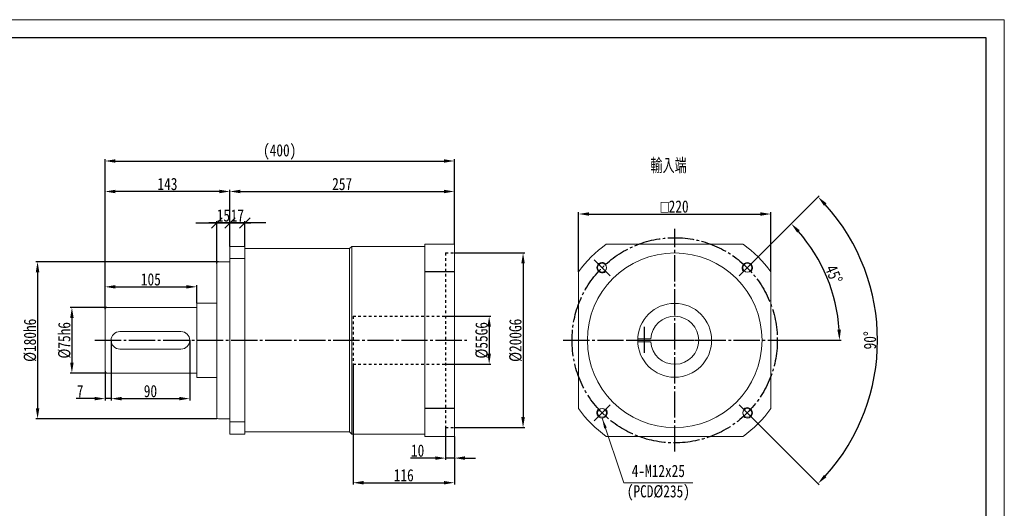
# Model space of a CAD drawing. Header units: millimetres. Extents: x 14526 to 16278, y 484 to 1723.
# Tile 3 of 3: x 15151 to 16278, y 1163 to 1723. Entities that reach past the tile are written whole.
import ezdxf

# ---------------------------------------------------------------- set-up
doc = ezdxf.new("R2010")
doc.units = ezdxf.units.MM
doc.header["$PDSIZE"] = -5
doc.linetypes.add('EB_DASH', pattern=[6, 3, -3])
doc.linetypes.add('EB_DASHDOT', pattern=[39, 30, -3, 3, -3])
doc.layers.get('0').update_dxf_attribs({"lineweight": 0})
doc.layers.get('Defpoints').update_dxf_attribs({"lineweight": 18})
for name, color, linetype, lineweight in [('7标注层', 4, 'Continuous', 18), ('CAXA0', 7, 'Continuous', 70), ('CAXA0层', 7, 'Continuous', 70), ('CAXA1', 1, 'EB_DASHDOT', 25), ('CAXA3', 7, 'Continuous', 25), ('CAXA中心线层', 1, 'EB_DASHDOT', 25), ('图框_外框线', 7, 'Continuous', 18)]:
    doc.layers.add(name, color=color, linetype=linetype, lineweight=lineweight)
doc.styles.get("Standard").update_dxf_attribs({"font": 'txt', "width": 0.707})
doc.styles.add('TH_GBDIM', font='txt', dxfattribs={"width": 0.8})
doc.dimstyles.new('TH_GBDIM', dxfattribs={"dimtxt": 14, "dimasz": 12, "dimexe": 2, "dimexo": 0, "dimgap": 1.5, "dimtad": 1, "dimdec": 0, "dimzin": 0, "dimdsep": 46, "dimtxsty": 'TH_GBDIM', "dimcen": 2.5, "dimdle": 24, "dimclrd": 3, "dimclre": 3, "dimclrt": 3, "dimadec": 0, "dimazin": 0, "dimtfac": 0.714286, "dimtdec": 0, "dimtmove": 0, "dimatfit": 3, "dimfxl": 1, "dimtolj": 1, "dimarcsym": 0})

# ---------------------------------------------------------------- blocks, each defined once
blk = doc.blocks.new('*X3')
at = {"color": 3, "linetype": 'Continuous', "lineweight": -2, "transparency": 16777216}
for p, q in [((15255.9, 1355.5), (15255.9, 1286.7)), ((15345.9, 1355.5), (15345.9, 1286.7)), ((15267.9, 1288.7), (15333.9, 1288.7))]:
    blk.add_line(p, q, dxfattribs=at)
at = {"color": 3, "transparency": 16777216}
for points in [[(15267.9, 1290.7), (15267.9, 1286.7), (15255.9, 1288.7)], [(15333.9, 1290.7), (15333.9, 1286.7), (15345.9, 1288.7)]]:
    blk.add_solid(points, dxfattribs=at)
at = {"layer": 'Defpoints', "color": 0, "transparency": 16777216}
for p in [(15255.9, 1355.5), (15345.9, 1355.5), (15345.9, 1288.7)]:
    blk.add_point(p, dxfattribs=at)
at = {"color": 3, "transparency": 16777216, "insert": (15300.9, 1297.2), "char_height": 14, "width": 28.871, "attachment_point": 5, "style": 'TH_GBDIM'}
blk.add_mtext('\\A1;90', dxfattribs=at)
blk = doc.blocks.new('*X4')
at = {"color": 3, "linetype": 'Continuous', "lineweight": -2, "transparency": 16777216}
for p, q in [((15378.9, 1445.5), (15169.7, 1445.5)), ((15171.7, 1433.5), (15171.7, 1277.5)), ((15376.9, 1265.5), (15169.7, 1265.5))]:
    blk.add_line(p, q, dxfattribs=at)
at = {"color": 3, "transparency": 16777216}
for points in [[(15169.7, 1433.5), (15173.7, 1433.5), (15171.7, 1445.5)], [(15169.7, 1277.5), (15173.7, 1277.5), (15171.7, 1265.5)]]:
    blk.add_solid(points, dxfattribs=at)
at = {"layer": 'Defpoints', "color": 0, "transparency": 16777216}
for p in [(15378.9, 1445.5), (15171.7, 1265.5), (15376.9, 1265.5)]:
    blk.add_point(p, dxfattribs=at)
at = {"color": 3, "transparency": 16777216, "insert": (15163.2, 1355.5), "char_height": 14, "width": 93.209, "attachment_point": 5, "rotation": 90, "style": 'TH_GBDIM'}
blk.add_mtext('\\A1;%%C180h6', dxfattribs=at)
blk = doc.blocks.new('*X5')
at = {"color": 3, "linetype": 'Continuous', "lineweight": -2, "transparency": 16777216}
for p, q in [((15250.9, 1393), (15209, 1393)), ((15211, 1381), (15211, 1330)), ((15250.9, 1318), (15209, 1318))]:
    blk.add_line(p, q, dxfattribs=at)
at = {"color": 3, "transparency": 16777216}
for points in [[(15209, 1381), (15213, 1381), (15211, 1393)], [(15209, 1330), (15213, 1330), (15211, 1318)]]:
    blk.add_solid(points, dxfattribs=at)
at = {"layer": 'Defpoints', "color": 0, "transparency": 16777216}
for p in [(15250.9, 1393), (15211, 1318), (15250.9, 1318)]:
    blk.add_point(p, dxfattribs=at)
at = {"color": 3, "transparency": 16777216, "insert": (15202.5, 1355.5), "char_height": 14, "width": 77.28, "attachment_point": 5, "rotation": 90, "style": 'TH_GBDIM'}
blk.add_mtext('\\A1;%%C75h6', dxfattribs=at)
blk = doc.blocks.new('*X6')
at = {"color": 3, "linetype": 'Continuous', "lineweight": -2, "transparency": 16777216}
for p, q in [((15248.9, 1391), (15248.9, 1418.7)), ((15260.9, 1416.7), (15341.9, 1416.7)), ((15353.9, 1398), (15353.9, 1418.7))]:
    blk.add_line(p, q, dxfattribs=at)
at = {"color": 3, "transparency": 16777216}
for points in [[(15260.9, 1418.7), (15260.9, 1414.7), (15248.9, 1416.7)], [(15341.9, 1418.7), (15341.9, 1414.7), (15353.9, 1416.7)]]:
    blk.add_solid(points, dxfattribs=at)
at = {"layer": 'Defpoints', "color": 0, "transparency": 16777216}
for p in [(15353.9, 1416.7), (15353.9, 1398), (15248.9, 1391)]:
    blk.add_point(p, dxfattribs=at)
at = {"color": 3, "transparency": 16777216, "insert": (15301.4, 1425.2), "char_height": 14, "width": 42.187, "attachment_point": 5, "style": 'TH_GBDIM'}
blk.add_mtext('\\A1;105', dxfattribs=at)
blk = doc.blocks.new('*X7')
at = {"color": 3, "linetype": 'Continuous', "lineweight": -2, "transparency": 16777216}
for p, q in [((15248.9, 1391), (15248.9, 1527.9)), ((15379.9, 1525.9), (15260.9, 1525.9)), ((15391.9, 1463), (15391.9, 1527.9))]:
    blk.add_line(p, q, dxfattribs=at)
at = {"color": 3, "transparency": 16777216}
for points in [[(15260.9, 1527.9), (15260.9, 1523.9), (15248.9, 1525.9)], [(15379.9, 1527.9), (15379.9, 1523.9), (15391.9, 1525.9)]]:
    blk.add_solid(points, dxfattribs=at)
at = {"layer": 'Defpoints', "color": 0, "transparency": 16777216}
for p in [(15248.9, 1525.9), (15391.9, 1463), (15248.9, 1391)]:
    blk.add_point(p, dxfattribs=at)
at = {"color": 3, "transparency": 16777216, "insert": (15320.4, 1534.4), "char_height": 14, "width": 42.187, "attachment_point": 5, "style": 'TH_GBDIM'}
blk.add_mtext('\\A1;143', dxfattribs=at)
blk = doc.blocks.new('_Oblique')
at = {"color": 0, "linetype": 'ByBlock', "lineweight": -2}
blk.add_line((-0.5, -0.5), (0.5, 0.5), dxfattribs=at)
blk = doc.blocks.new('*X8')
at = {"color": 3, "linetype": 'Continuous', "lineweight": -2, "transparency": 16777216}
for p, q in [((15432.9, 1489.9), (15367.9, 1489.9)), ((15391.9, 1463), (15391.9, 1491.9)), ((15408.9, 1463), (15408.9, 1491.9))]:
    blk.add_line(p, q, dxfattribs=at)
at = {"layer": 'Defpoints', "color": 0, "transparency": 16777216}
for p in [(15391.9, 1489.9), (15391.9, 1463), (15408.9, 1463)]:
    blk.add_point(p, dxfattribs=at)
at = {"color": 3, "lineweight": -2, "transparency": 16777216, "xscale": 12, "yscale": 12, "zscale": 12, "rotation": 180}
blk.add_blockref('_Oblique', (15391.9, 1489.9), dxfattribs=at)
at = {"color": 3, "lineweight": -2, "transparency": 16777216, "xscale": 12, "yscale": 12, "zscale": 12}
blk.add_blockref('_Oblique', (15408.9, 1489.9), dxfattribs=at)
at = {"color": 3, "transparency": 16777216, "insert": (15400.4, 1498.4), "char_height": 14, "width": 26.382, "attachment_point": 5, "style": 'TH_GBDIM'}
blk.add_mtext('\\A1;17', dxfattribs=at)
blk = doc.blocks.new('*X10')
at = {"color": 3, "linetype": 'Continuous', "lineweight": -2, "transparency": 16777216}
for p, q in [((15248.9, 1391), (15248.9, 1562.8)), ((15260.9, 1560.8), (15636.9, 1560.8)), ((15648.9, 1465.5), (15648.9, 1562.8))]:
    blk.add_line(p, q, dxfattribs=at)
at = {"color": 3, "transparency": 16777216}
for points in [[(15260.9, 1562.8), (15260.9, 1558.8), (15248.9, 1560.8)], [(15636.9, 1562.8), (15636.9, 1558.8), (15648.9, 1560.8)]]:
    blk.add_solid(points, dxfattribs=at)
at = {"layer": 'Defpoints', "color": 0, "transparency": 16777216}
for p in [(15648.9, 1560.8), (15648.9, 1465.5), (15248.9, 1391)]:
    blk.add_point(p, dxfattribs=at)
at = {"color": 3, "transparency": 16777216, "insert": (15448.9, 1571.2), "char_height": 14, "width": 65.707, "attachment_point": 5, "style": 'TH_GBDIM'}
blk.add_mtext('\\A1;(400)', dxfattribs=at)
blk = doc.blocks.new('*X11')
at = {"color": 3, "linetype": 'Continuous', "lineweight": -2, "transparency": 16777216}
for p, q in [((15638.9, 1383), (15690.7, 1383)), ((15688.7, 1371), (15688.7, 1340)), ((15638.9, 1328), (15690.7, 1328))]:
    blk.add_line(p, q, dxfattribs=at)
at = {"color": 3, "transparency": 16777216}
for points in [[(15686.7, 1371), (15690.7, 1371), (15688.7, 1383)], [(15686.7, 1340), (15690.7, 1340), (15688.7, 1328)]]:
    blk.add_solid(points, dxfattribs=at)
at = {"layer": 'Defpoints', "color": 0, "transparency": 16777216}
for p in [(15638.9, 1383), (15638.9, 1328), (15688.7, 1328)]:
    blk.add_point(p, dxfattribs=at)
at = {"color": 3, "transparency": 16777216, "insert": (15680.2, 1355.5), "char_height": 14, "width": 77.28, "attachment_point": 5, "rotation": 90, "style": 'TH_GBDIM'}
blk.add_mtext('\\A1;%%C55G6', dxfattribs=at)
blk = doc.blocks.new('*X12')
at = {"color": 3, "linetype": 'Continuous', "lineweight": -2, "transparency": 16777216}
for p, q in [((15648.9, 1455.5), (15729.5, 1455.5)), ((15727.5, 1443.5), (15727.5, 1267.5)), ((15648.9, 1255.5), (15729.5, 1255.5))]:
    blk.add_line(p, q, dxfattribs=at)
at = {"color": 3, "transparency": 16777216}
for points in [[(15725.5, 1443.5), (15729.5, 1443.5), (15727.5, 1455.5)], [(15725.5, 1267.5), (15729.5, 1267.5), (15727.5, 1255.5)]]:
    blk.add_solid(points, dxfattribs=at)
at = {"layer": 'Defpoints', "color": 0, "transparency": 16777216}
for p in [(15648.9, 1455.5), (15648.9, 1255.5), (15727.5, 1255.5)]:
    blk.add_point(p, dxfattribs=at)
at = {"color": 3, "transparency": 16777216, "insert": (15719, 1355.5), "char_height": 14, "width": 93.209, "attachment_point": 5, "rotation": 90, "style": 'TH_GBDIM'}
blk.add_mtext('\\A1;%%C200G6', dxfattribs=at)
blk = doc.blocks.new('*X13')
at = {"color": 3, "linetype": 'Continuous', "lineweight": -2, "transparency": 16777216}
for p, q in [((15638.9, 1255.5), (15638.9, 1218.6)), ((15648.9, 1245.5), (15648.9, 1218.6)), ((15626.9, 1220.6), (15598.6, 1220.6)), ((15648.9, 1220.6), (15638.9, 1220.6)), ((15660.9, 1220.6), (15672.9, 1220.6))]:
    blk.add_line(p, q, dxfattribs=at)
at = {"color": 3, "transparency": 16777216}
for points in [[(15626.9, 1222.6), (15626.9, 1218.6), (15638.9, 1220.6)], [(15660.9, 1222.6), (15660.9, 1218.6), (15648.9, 1220.6)]]:
    blk.add_solid(points, dxfattribs=at)
at = {"layer": 'Defpoints', "color": 0, "transparency": 16777216}
for p in [(15638.9, 1255.5), (15648.9, 1245.5), (15648.9, 1220.6)]:
    blk.add_point(p, dxfattribs=at)
at = {"color": 3, "transparency": 16777216, "insert": (15606.8, 1229.1), "char_height": 14, "width": 26.631, "attachment_point": 5, "style": 'TH_GBDIM'}
blk.add_mtext('\\A1;10', dxfattribs=at)
blk = doc.blocks.new('*X14')
at = {"color": 3, "linetype": 'Continuous', "lineweight": -2, "transparency": 16777216}
for p, q in [((15532.9, 1328), (15532.9, 1190.4)), ((15648.9, 1245.5), (15648.9, 1190.4)), ((15544.9, 1192.4), (15636.9, 1192.4))]:
    blk.add_line(p, q, dxfattribs=at)
at = {"color": 3, "transparency": 16777216}
for points in [[(15544.9, 1194.4), (15544.9, 1190.4), (15532.9, 1192.4)], [(15636.9, 1194.4), (15636.9, 1190.4), (15648.9, 1192.4)]]:
    blk.add_solid(points, dxfattribs=at)
at = {"layer": 'Defpoints', "color": 0, "transparency": 16777216}
for p in [(15532.9, 1328), (15648.9, 1245.5), (15648.9, 1192.4)]:
    blk.add_point(p, dxfattribs=at)
at = {"color": 3, "transparency": 16777216, "insert": (15590.9, 1200.9), "char_height": 14, "width": 42.436, "attachment_point": 5, "style": 'TH_GBDIM'}
blk.add_mtext('\\A1;116', dxfattribs=at)
blk = doc.blocks.new('*X15')
at = {"color": 3, "linetype": 'Continuous', "lineweight": -2, "transparency": 16777216}
for p, q in [((15791.1, 1433.8), (15791.1, 1502.1)), ((15803.1, 1500.1), (15999.1, 1500.1)), ((16011.1, 1433.8), (16011.1, 1502.1))]:
    blk.add_line(p, q, dxfattribs=at)
at = {"color": 3, "transparency": 16777216}
for points in [[(15803.1, 1502.1), (15803.1, 1498.1), (15791.1, 1500.1)], [(15999.1, 1502.1), (15999.1, 1498.1), (16011.1, 1500.1)]]:
    blk.add_solid(points, dxfattribs=at)
at = {"layer": 'Defpoints', "color": 0, "transparency": 16777216}
for p in [(16011.1, 1500.1), (15791.1, 1433.8), (16011.1, 1433.8)]:
    blk.add_point(p, dxfattribs=at)
at = {"color": 3, "transparency": 16777216, "insert": (15901.1, 1508.6), "char_height": 14, "width": 70.902, "attachment_point": 5, "style": 'TH_GBDIM'}
blk.add_mtext('\\A1;{\\fgdt|b0|i0|c134|p2;o}220', dxfattribs=at)
blk = doc.blocks.new('*X16')
at = {"color": 3, "linetype": 'Continuous', "lineweight": -2, "transparency": 16777216}
for p, q in [((15255.9, 1355.5), (15255.9, 1286.7)), ((15248.9, 1320), (15248.9, 1286.7)), ((15236.9, 1288.7), (15215.9, 1288.7)), ((15255.9, 1288.7), (15248.9, 1288.7)), ((15267.9, 1288.7), (15279.9, 1288.7))]:
    blk.add_line(p, q, dxfattribs=at)
at = {"color": 3, "transparency": 16777216}
for points in [[(15236.9, 1290.7), (15236.9, 1286.7), (15248.9, 1288.7)], [(15267.9, 1290.7), (15267.9, 1286.7), (15255.9, 1288.7)]]:
    blk.add_solid(points, dxfattribs=at)
at = {"layer": 'Defpoints', "color": 0, "transparency": 16777216}
for p in [(15255.9, 1355.5), (15248.9, 1320), (15255.9, 1288.7)]:
    blk.add_point(p, dxfattribs=at)
at = {"color": 3, "transparency": 16777216, "insert": (15220.4, 1297.2), "char_height": 14, "width": 12.071, "attachment_point": 5, "style": 'TH_GBDIM'}
blk.add_mtext('\\A1;7', dxfattribs=at)
blk = doc.blocks.new('*X18')
at = {"linetype": 'Continuous'}
blk.add_hatch(color=3, dxfattribs=at).paths.add_polyline_path([(-103.8, 74), (-98.5, 63.1), (-101.4, 62.2)], flags=0)
at = {"color": 3, "linetype": 'Continuous'}
for p, q in [((-103.8, 74), (-78.8, 0)), ((-78.8, 0), (0, 0))]:
    blk.add_line(p, q, dxfattribs=at)
at = {"color": 3}
blk.add_line((0, 0), (0, 0), dxfattribs=at)
blk = doc.blocks.new('*X19')
at = {"color": 3, "linetype": 'Continuous', "lineweight": -2, "transparency": 16777216}
for p, q in [((15352.9, 1489.9), (15415.9, 1489.9)), ((15376.9, 1443.5), (15376.9, 1491.9)), ((15391.9, 1463), (15391.9, 1491.9))]:
    blk.add_line(p, q, dxfattribs=at)
at = {"layer": 'Defpoints', "color": 0, "transparency": 16777216}
for p in [(15391.9, 1489.9), (15391.9, 1463), (15376.9, 1443.5)]:
    blk.add_point(p, dxfattribs=at)
at = {"color": 3, "lineweight": -2, "transparency": 16777216, "xscale": 12, "yscale": 12, "zscale": 12, "rotation": 180}
blk.add_blockref('_Oblique', (15376.9, 1489.9), dxfattribs=at)
at = {"color": 3, "lineweight": -2, "transparency": 16777216, "xscale": 12, "yscale": 12, "zscale": 12}
blk.add_blockref('_Oblique', (15391.9, 1489.9), dxfattribs=at)
at = {"color": 3, "transparency": 16777216, "insert": (15384.4, 1498.4), "char_height": 14, "width": 26.258, "attachment_point": 5, "style": 'TH_GBDIM'}
blk.add_mtext('\\A1;15', dxfattribs=at)
blk = doc.blocks.new('*X20')
at = {"color": 3, "linetype": 'Continuous', "lineweight": -2, "transparency": 16777216}
for p, q in [((15391.9, 1463), (15391.9, 1527.9)), ((15403.9, 1525.9), (15636.9, 1525.9)), ((15648.9, 1465.5), (15648.9, 1527.9))]:
    blk.add_line(p, q, dxfattribs=at)
at = {"color": 3, "transparency": 16777216}
for points in [[(15403.9, 1527.9), (15403.9, 1523.9), (15391.9, 1525.9)], [(15636.9, 1527.9), (15636.9, 1523.9), (15648.9, 1525.9)]]:
    blk.add_solid(points, dxfattribs=at)
at = {"layer": 'Defpoints', "color": 0, "transparency": 16777216}
for p in [(15648.9, 1525.9), (15648.9, 1465.5), (15391.9, 1463)]:
    blk.add_point(p, dxfattribs=at)
at = {"color": 3, "transparency": 16777216, "insert": (15520.4, 1534.4), "char_height": 14, "width": 44.302, "attachment_point": 5, "style": 'TH_GBDIM'}
blk.add_mtext('\\A1;257', dxfattribs=at)
blk = doc.blocks.new('*X21')
at = {"color": 3, "linetype": 'Continuous', "lineweight": -2, "transparency": 16777216}
for p, q in [((15993.3, 1447.8), (16035.9, 1490.4)), ((16028.6, 1355.5), (16091.8, 1355.5))]:
    blk.add_line(p, q, dxfattribs=at)
blk.add_arc((15901.1, 1355.5), 188.7, 3.6438, 41.3562, dxfattribs=at)
at = {"color": 3, "transparency": 16777216}
for points in [[(16041.3, 1478.9), (16044.2, 1481.6), (16034.5, 1489)], [(16091.4, 1367.6), (16087.4, 1367.5), (16089.8, 1355.5)]]:
    blk.add_solid(points, dxfattribs=at)
at = {"layer": 'Defpoints', "color": 0, "transparency": 16777216}
for p in [(15993.3, 1447.8), (15975, 1429.4), (16083.4, 1404.4), (15773.6, 1355.5), (16028.6, 1355.5)]:
    blk.add_point(p, dxfattribs=at)
at = {"color": 3, "transparency": 16777216, "insert": (16083.3, 1431), "char_height": 14, "width": 43.21, "attachment_point": 5, "rotation": 292.5, "style": 'TH_GBDIM'}
blk.add_mtext('\\A1;45°', dxfattribs=at)
blk = doc.blocks.new('*X22')
at = {"color": 3, "linetype": 'Continuous', "lineweight": -2, "transparency": 16777216}
for p, q in [((15993.3, 1447.8), (16066.6, 1521.1)), ((15993.3, 1263.2), (16066.6, 1190))]:
    blk.add_line(p, q, dxfattribs=at)
blk.add_arc((15901.1, 1355.5), 232.2, 317.9619, 42.0381, dxfattribs=at)
at = {"color": 3, "transparency": 16777216}
for points in [[(16072, 1509.6), (16074.9, 1512.4), (16065.2, 1519.7)], [(16074.9, 1198.7), (16072, 1201.4), (16065.2, 1191.4)]]:
    blk.add_solid(points, dxfattribs=at)
at = {"layer": 'Defpoints', "color": 0, "transparency": 16777216}
for p in [(15993.3, 1447.8), (15975, 1429.4), (16125.3, 1295.4), (15975, 1281.6), (15993.3, 1263.2)]:
    blk.add_point(p, dxfattribs=at)
at = {"color": 3, "transparency": 16777216, "insert": (16124.7, 1355.5), "char_height": 14, "width": 42.062, "attachment_point": 5, "rotation": 90, "style": 'TH_GBDIM'}
blk.add_mtext('\\A1;90°', dxfattribs=at)

msp = doc.modelspace()

# ---------------------------------------------------------------- linework, layer by layer
at = {"color": 0}
for p, q in [((15614.9, 1465.5), (15648.9, 1465.5)), ((15614.9, 1465.5), (15614.9, 1443)), ((15648.9, 1465.5), (15648.9, 1245.5)), ((15979.3, 1465.5), (15822.8, 1465.5)), ((15391.9, 1463), (15408.9, 1463)), ((15391.9, 1463), (15391.9, 1445.5)), ((15408.9, 1250.5), (15408.9, 1463)), ((15408.9, 1460.5), (15528.9, 1460.5)), ((15528.9, 1460.5), (15531.4, 1463)), ((15528.9, 1460.5), (15528.9, 1250.5)), ((15531.4, 1463), (15614.9, 1463)), ((15531.4, 1463), (15531.4, 1248)), ((15614.9, 1245.5), (15614.9, 1463)), ((15376.9, 1443.5), (15376.9, 1396.9)), ((15378.9, 1445.5), (15391.9, 1445.5)), ((15391.9, 1449.1), (15408.9, 1449.1)), ((15391.9, 1248), (15391.9, 1445.5)), ((15791.1, 1433.8), (15791.1, 1277.3)), ((16011.1, 1277.3), (16011.1, 1433.8)), ((15376.9, 1396.9), (15376.9, 1415.5)), ((15353.9, 1313), (15353.9, 1398)), ((15353.9, 1398), (15376.9, 1398)), ((15376.9, 1406.2), (15376.9, 1267.5)), ((15248.9, 1391), (15248.9, 1320)), ((15250.9, 1393), (15353.9, 1393)), ((15265.9, 1365.5), (15335.9, 1365.5)), ((15858.8, 1357.2), (15873.6, 1357.2)), ((15858.8, 1353.8), (15873.6, 1353.8)), ((15265.9, 1345.5), (15335.9, 1345.5)), ((15250.9, 1318), (15353.9, 1318)), ((15353.9, 1313), (15376.9, 1313)), ((15376.9, 1295.5), (15376.9, 1314.1)), ((15378.9, 1265.5), (15391.9, 1265.5)), ((15391.9, 1262), (15408.9, 1262)), ((15391.9, 1248), (15408.9, 1248)), ((15408.9, 1250.5), (15528.9, 1250.5)), ((15408.9, 1250.5), (15408.9, 1248)), ((15528.9, 1250.5), (15531.4, 1248)), ((15531.4, 1248), (15531.4, 1248)), ((15531.4, 1248), (15614.9, 1248)), ((15614.9, 1245.5), (15648.9, 1245.5)), ((15822.8, 1245.5), (15979.3, 1245.5))]:
    msp.add_line(p, q, dxfattribs=at)
for centre, radius in [((15901.1, 1355.5), 100), ((15818, 1438.6), 5.1), ((15984.2, 1438.6), 5.1), ((15901.1, 1355.5), 42.3), ((15818, 1272.4), 5.1), ((15984.2, 1272.4), 5.1)]:
    msp.add_circle(centre, radius, dxfattribs=at)
for centre, radius, start, end in [((15901.1, 1355.5), 135, 125.4309, 144.5691), ((15901.1, 1355.5), 135, 35.4309, 54.5691), ((15378.9, 1443.5), 2, 90, 180), ((15250.9, 1391), 2, 90, 180), ((15901.1, 1355.5), 27.5, 183.5281, 176.4719), ((15265.9, 1355.5), 10, 90, 270), ((15335.9, 1355.5), 10, 270, 90), ((15250.9, 1320), 2, 180, 270), ((15901.1, 1355.5), 135, 215.4309, 234.5691), ((15901.1, 1355.5), 135, 305.4309, 324.5691), ((15378.9, 1267.5), 2, 180, 270)]:
    msp.add_arc(centre, radius, start, end, dxfattribs=at)
at = {"layer": '7标注层'}
for centre, start, end in [((15818, 1438.6), 43.7267, 315), ((15984.2, 1438.6), 313.7267, 225), ((15818, 1272.4), 133.7267, 45), ((15984.2, 1272.4), 223.7267, 135)]:
    msp.add_arc(centre, 6, start, end, dxfattribs=at)
at = {"layer": 'CAXA0层', "color": 6, "linetype": 'EB_DASH', "lineweight": 25}
for p, q in [((15638.9, 1455.5), (15648.9, 1455.5)), ((15638.9, 1455.5), (15638.9, 1255.5)), ((15532.9, 1383), (15532.9, 1328)), ((15532.9, 1383), (15638.9, 1383)), ((15532.9, 1328), (15638.9, 1328)), ((15629.9, 1328), (15629.9, 1327.8)), ((15638.9, 1255.5), (15648.9, 1255.5))]:
    msp.add_line(p, q, dxfattribs=at)
at = {"layer": 'CAXA1', "linetype": 'EB_DASHDOT', "lineweight": 25}
for p, q in [((15901.1, 1228), (15901.1, 1483)), ((15773.6, 1355.5), (16028.6, 1355.5))]:
    msp.add_line(p, q, dxfattribs=at)
at = {"layer": 'CAXA3', "linetype": 'Continuous', "lineweight": 25}
for p, q in [((15648.9, 1433.8), (15614.9, 1433.8)), ((15648.9, 1277.3), (15614.9, 1277.3))]:
    msp.add_line(p, q, dxfattribs=at)
at = {"layer": 'CAXA中心线层', "linetype": 'EB_DASHDOT', "lineweight": 25}
for p, q in [((15808.8, 1447.8), (15827.2, 1429.4)), ((15993.3, 1447.8), (15975, 1429.4)), ((15866.2, 1371), (15866.2, 1340)), ((15237.3, 1355.5), (15665.5, 1355.5)), ((15353.9, 1355.5), (15384.9, 1355.5)), ((15848.1, 1355.5), (15954.1, 1355.5)), ((15808.8, 1263.2), (15827.2, 1281.6)), ((15993.3, 1263.2), (15975, 1281.6))]:
    msp.add_line(p, q, dxfattribs=at)
msp.add_circle((15901.1, 1355.5), 117.5, dxfattribs=at)
at = {"layer": '图框_外框线', "color": 3}
msp.add_lwpolyline([(14526.3, 483.6), (16278.5, 483.6), (16278.5, 1722.6), (14526.3, 1722.6)], close=True, dxfattribs=at)
at = {"layer": '图框_外框线', "color": 3, "lineweight": 25}
msp.add_lwpolyline([(14630.6, 504.4), (16257.6, 504.4), (16257.6, 1701.8), (14630.6, 1701.8)], close=True, dxfattribs=at)

# ---------------------------------------------------------------- block references
at = {"color": 0}
msp.add_blockref('*X18', (15921.8, 1192.4), dxfattribs=at)

# ---------------------------------------------------------------- texts
at = {"color": 3, "insert": (15894.1, 1555.1), "char_height": 15, "width": 87.904, "attachment_point": 5}
msp.add_mtext('輸入端', dxfattribs=at)
at = {"layer": 'CAXA0', "color": 3, "linetype": 'Continuous', "insert": (15882.4, 1192.4), "char_height": 14, "width": 129.422, "attachment_point": 5, "style": 'TH_GBDIM'}
msp.add_mtext('4-M12x25\\P(PCD%%C235)', dxfattribs=at)

# ---------------------------------------------------------------- dimensions: what is measured, and where the dimension line sits
at = {"color": 0}
for base, p1, p2, text, override, picture, middle in [((15648.9, 1560.8), (15248.9, 1391), (15648.9, 1465.5), '(400)', {"dimsah": 1, "dimtzin": 0}, '*X10', (15448.9, 1571.2)), ((15248.9, 1525.9), (15391.9, 1463), (15248.9, 1391), '143', {"dimsah": 1, "dimtzin": 0}, '*X7', (15320.4, 1534.4)), ((16011.1, 1500.1), (15791.1, 1433.8), (16011.1, 1433.8), '{\\fgdt|b0|i0|c134|p2;o}220', {"dimsah": 1, "dimtzin": 0}, '*X15', (15901.1, 1508.6)), ((15391.9, 1489.9), (15408.9, 1463), (15391.9, 1463), '17', {"dimblk": 'Oblique', "dimsah": 1, "dimtzin": 0}, '*X8', (15400.4, 1498.4)), ((15353.9, 1416.7), (15248.9, 1391), (15353.9, 1398), '105', {"dimsah": 1, "dimtzin": 0}, '*X6', (15301.4, 1425.2)), ((15345.9, 1288.7), (15255.9, 1355.5), (15345.9, 1355.5), '90', {"dimsah": 1, "dimtzin": 0}, '*X3', (15300.9, 1297.2)), ((15648.9, 1192.4), (15532.9, 1328), (15648.9, 1245.5), '116', {"dimsah": 1, "dimtzin": 0}, '*X14', (15590.9, 1200.9))]:
    dim = msp.add_linear_dim(base=base, p1=p1, p2=p2, text=text, dimstyle='TH_GBDIM', override=override, dxfattribs=at)
    dim.commit()
    dim.dimension.update_dxf_attribs({"geometry": picture, "text_midpoint": middle})
dim = msp.add_linear_dim(base=(15648.9, 1525.9), p1=(15391.9, 1463), p2=(15648.9, 1465.5), dimstyle='TH_GBDIM', override={"dimsah": 1, "dimtzin": 0}, dxfattribs=at)
dim.commit()
dim.dimension.update_dxf_attribs({"geometry": '*X20', "text_midpoint": (15520.4, 1534.4)})
for base, line1, line2, picture, middle in [((16125.3, 1295.4), ((15993.3, 1447.8), (15975, 1429.4)), ((15993.3, 1263.2), (15975, 1281.6)), '*X22', (16124.7, 1355.5)), ((16083.4, 1404.4), ((15773.6, 1355.5), (16028.6, 1355.5)), ((15993.3, 1447.8), (15975, 1429.4)), '*X21', (16083.3, 1431))]:
    dim = msp.add_angular_dim_2l(base=base, line1=line1, line2=line2, dimstyle='TH_GBDIM', override={"dimtad": 1, "dimtih": 0, "dimtoh": 0, "dimsah": 1, "dimtzin": 0}, dxfattribs=at)
    dim.commit()
    dim.dimension.update_dxf_attribs({"geometry": picture, "text_midpoint": middle})
dim = msp.add_linear_dim(base=(15391.9, 1489.9), p1=(15376.9, 1443.5), p2=(15391.9, 1463), dimstyle='TH_GBDIM', override={"dimblk": 'Oblique', "dimsah": 1, "dimtzin": 0}, dxfattribs=at)
dim.commit()
dim.dimension.update_dxf_attribs({"geometry": '*X19', "text_midpoint": (15384.4, 1489.9), "dimtype": 160})
for base, p1, p2, text, picture, middle in [((15727.5, 1255.5), (15648.9, 1455.5), (15648.9, 1255.5), '%%C200G6', '*X12', (15719, 1355.5)), ((15171.7, 1265.5), (15378.9, 1445.5), (15376.9, 1265.5), '%%C180h6', '*X4', (15163.2, 1355.5)), ((15211, 1318), (15250.9, 1393), (15250.9, 1318), '%%C75h6', '*X5', (15202.5, 1355.5)), ((15688.7, 1328), (15638.9, 1383), (15638.9, 1328), '%%C55G6', '*X11', (15680.2, 1355.5))]:
    dim = msp.add_linear_dim(base=base, p1=p1, p2=p2, angle=270, text=text, dimstyle='TH_GBDIM', override={"dimsah": 1, "dimtzin": 0}, dxfattribs=at)
    dim.commit()
    dim.dimension.update_dxf_attribs({"geometry": picture, "text_midpoint": middle})
for base, p1, p2, text, picture, middle in [((15255.9, 1288.7), (15248.9, 1320), (15255.9, 1355.5), '7', '*X16', (15220.4, 1288.7)), ((15648.9, 1220.6), (15638.9, 1255.5), (15648.9, 1245.5), '10', '*X13', (15606.8, 1220.6))]:
    dim = msp.add_linear_dim(base=base, p1=p1, p2=p2, text=text, dimstyle='TH_GBDIM', override={"dimsah": 1, "dimtzin": 0}, dxfattribs=at)
    dim.commit()
    dim.dimension.update_dxf_attribs({"geometry": picture, "text_midpoint": middle, "dimtype": 160})

doc.saveas('drawing.dxf')
